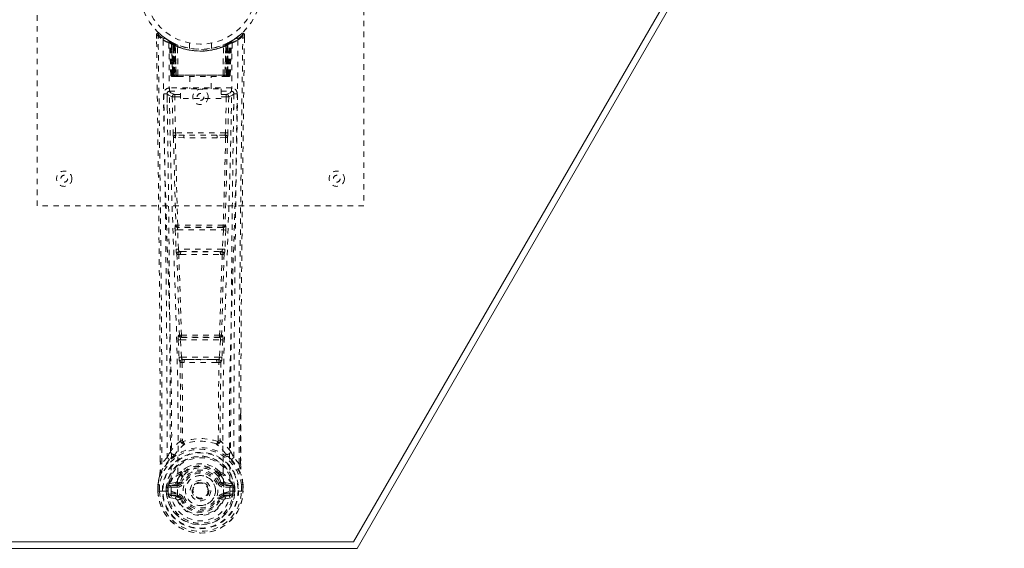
# Model space of a CAD drawing. Header units: inches. Extents: x 2.5 to 62, y 17 to 37.6.
# Tile 4 of 5: x 43.9 to 62, y 17 to 26.7. Entities that reach past the tile are written whole.
import ezdxf

# ---------------------------------------------------------------- set-up
doc = ezdxf.new("R2010")
doc.units = ezdxf.units.IN
doc.header["$MEASUREMENT"] = 0
doc.linetypes.add('SLD-Dashed', pattern=[0.075, 0.05, -0.025])
doc.linetypes.add('SLD-Solid', pattern=[0])

msp = doc.modelspace()

# ---------------------------------------------------------------- linework, layer by layer
at = {"color": 7, "linetype": 'SLD-Solid', "lineweight": 15}
for p, q in [((61.966, 37.583), (50.091, 17.014)), ((50.023, 17.133), (61.761, 37.464)), ((61.761, 37.464), (50.023, 17.133)), ((50.091, 17.014), (14.341, 17.014)), ((14.409, 17.133), (50.023, 17.133)), ((50.023, 17.133), (14.409, 17.133))]:
    msp.add_line(p, q, dxfattribs=at)
at = {"color": 7, "linetype": 'SLD-Dashed', "lineweight": 0}
for p, q in [((44.216, 23.299), (44.216, 31.299)), ((50.216, 31.299), (50.216, 23.299)), ((46.409, 26.44), (46.41, 26.373)), ((46.439, 26.44), (46.459, 26.462)), ((46.501, 26.427), (46.458, 26.461)), ((47.973, 26.461), (47.932, 26.427)), ((48.022, 26.44), (47.992, 26.44)), ((48.02, 26.376), (48.021, 26.44)), ((48.021, 26.373), (48.022, 26.44)), ((48.022, 26.373), (48.022, 26.44)), ((46.648, 26.325), (46.634, 26.333)), ((46.654, 26.32), (46.64, 26.328)), ((46.663, 26.3), (46.649, 26.308)), ((46.67, 25.702), (46.649, 26.308)), ((46.683, 25.702), (46.663, 26.3)), ((46.701, 26.296), (46.666, 26.314)), ((46.75, 26.254), (46.681, 26.289)), ((46.702, 25.702), (46.681, 26.289)), ((46.682, 26.293), (46.704, 25.699)), ((46.695, 26.299), (46.721, 26.285)), ((46.709, 26.259), (46.721, 26.285)), ((46.709, 26.259), (46.709, 25.702)), ((46.716, 26.256), (46.709, 26.259)), ((46.716, 26.256), (46.729, 26.282)), ((46.716, 25.702), (46.716, 26.256)), ((46.733, 26.28), (46.718, 26.287)), ((46.721, 26.285), (46.729, 26.282)), ((46.722, 26.253), (46.734, 26.279)), ((46.723, 25.702), (46.722, 26.253)), ((46.722, 26.253), (46.729, 26.25)), ((46.729, 26.25), (46.741, 26.276)), ((46.729, 26.25), (46.729, 25.702)), ((46.734, 26.279), (46.733, 26.28)), ((46.741, 26.244), (46.753, 26.271)), ((46.741, 26.244), (46.741, 25.702)), ((46.747, 26.241), (46.741, 26.244)), ((46.747, 26.241), (46.759, 26.268)), ((46.747, 25.702), (46.747, 26.241)), ((46.75, 26.254), (46.751, 26.253)), ((46.769, 25.702), (46.75, 26.254)), ((46.751, 26.253), (46.77, 25.702)), ((46.753, 26.271), (46.759, 26.268)), ((46.8, 25.702), (46.795, 26.224)), ((47.016, 26.288), (47.016, 26.191)), ((47.416, 26.191), (47.416, 26.288)), ((47.632, 25.702), (47.636, 26.224)), ((47.662, 25.702), (47.681, 26.253)), ((47.682, 26.254), (47.663, 25.702)), ((47.673, 26.268), (47.679, 26.271)), ((47.673, 26.268), (47.685, 26.241)), ((47.679, 26.271), (47.691, 26.244)), ((47.681, 26.253), (47.682, 26.254)), ((47.751, 26.289), (47.682, 26.254)), ((47.691, 26.244), (47.685, 26.241)), ((47.685, 26.241), (47.685, 25.702)), ((47.698, 26.279), (47.691, 26.276)), ((47.691, 26.276), (47.703, 26.25)), ((47.691, 25.702), (47.691, 26.244)), ((47.705, 26.283), (47.697, 26.279)), ((47.697, 26.279), (47.71, 26.253)), ((47.699, 26.28), (47.698, 26.279)), ((47.766, 26.314), (47.699, 26.28)), ((47.703, 26.282), (47.71, 26.285)), ((47.703, 26.282), (47.715, 26.256)), ((47.703, 26.25), (47.71, 26.253)), ((47.703, 25.702), (47.703, 26.25)), ((47.71, 26.253), (47.709, 25.702)), ((47.71, 26.285), (47.719, 26.29)), ((47.71, 26.285), (47.723, 26.259)), ((47.723, 26.259), (47.715, 26.256)), ((47.715, 26.256), (47.715, 25.702)), ((47.723, 25.702), (47.723, 26.259)), ((47.728, 25.699), (47.75, 26.293)), ((47.73, 25.702), (47.751, 26.289)), ((47.748, 25.702), (47.769, 26.3)), ((47.762, 25.702), (47.783, 26.308)), ((47.783, 26.308), (47.769, 26.3)), ((47.797, 26.333), (47.784, 26.325)), ((46.67, 25.702), (46.683, 25.702)), ((46.702, 25.702), (46.769, 25.702)), ((46.709, 25.702), (46.716, 25.702)), ((46.71, 25.674), (46.717, 25.674)), ((46.713, 25.674), (46.723, 25.674)), ((47.715, 25.702), (46.716, 25.702)), ((46.729, 25.702), (46.723, 25.702)), ((46.723, 25.674), (46.73, 25.674)), ((46.729, 25.702), (47.703, 25.702)), ((46.732, 25.674), (46.786, 25.674)), ((46.741, 25.702), (46.747, 25.702)), ((46.741, 25.674), (46.748, 25.674)), ((47.685, 25.702), (46.747, 25.702)), ((46.786, 25.674), (46.748, 25.674)), ((46.77, 25.702), (46.769, 25.702)), ((46.799, 25.674), (46.807, 25.674)), ((46.8, 25.702), (47.632, 25.702)), ((46.807, 25.674), (47.624, 25.674)), ((47.021, 25.674), (47.021, 25.451)), ((47.411, 25.451), (47.411, 25.674)), ((47.624, 25.674), (47.632, 25.674)), ((47.646, 25.674), (47.7, 25.674)), ((47.684, 25.674), (47.646, 25.674)), ((47.663, 25.702), (47.662, 25.702)), ((47.663, 25.702), (47.73, 25.702)), ((47.684, 25.674), (47.69, 25.674)), ((47.685, 25.702), (47.691, 25.702)), ((47.702, 25.674), (47.709, 25.674)), ((47.709, 25.702), (47.703, 25.702)), ((47.709, 25.674), (47.718, 25.674)), ((47.715, 25.702), (47.723, 25.702)), ((47.715, 25.674), (47.722, 25.674)), ((47.748, 25.702), (47.762, 25.702)), ((46.605, 25.367), (46.603, 25.358)), ((46.604, 25.356), (46.607, 25.069)), ((46.648, 25.465), (46.648, 25.404)), ((47.784, 25.465), (46.648, 25.465)), ((46.648, 25.404), (46.846, 25.404)), ((46.697, 25.301), (46.713, 24.64)), ((46.742, 25.347), (46.742, 25.302)), ((46.846, 25.347), (46.742, 25.347)), ((46.757, 24.641), (46.742, 25.302)), ((46.846, 25.302), (46.742, 25.302)), ((46.846, 25.271), (46.846, 25.451)), ((46.846, 25.451), (47.596, 25.451)), ((47.596, 25.451), (47.596, 25.271)), ((47.596, 25.404), (47.784, 25.404)), ((47.69, 25.347), (47.596, 25.347)), ((47.69, 25.302), (47.596, 25.302)), ((47.69, 25.302), (47.674, 24.641)), ((47.69, 25.347), (47.69, 25.302)), ((47.735, 25.301), (47.719, 24.64)), ((47.784, 25.404), (47.784, 25.465)), ((47.825, 25.069), (47.828, 25.356)), ((47.829, 25.358), (47.827, 25.367)), ((47.596, 25.271), (46.846, 25.271)), ((47.674, 24.641), (46.757, 24.641)), ((46.918, 24.598), (46.765, 24.6)), ((47.514, 24.598), (46.918, 24.598)), ((47.666, 24.6), (47.514, 24.598)), ((46.911, 24.549), (46.755, 24.556)), ((47.677, 24.556), (47.521, 24.549)), ((50.216, 23.299), (44.216, 23.299)), ((46.765, 22.949), (46.757, 22.946)), ((47.675, 22.946), (47.667, 22.949)), ((46.751, 22.856), (46.768, 22.504)), ((46.795, 22.858), (47.636, 22.858)), ((46.812, 22.506), (46.795, 22.858)), ((46.802, 22.903), (46.81, 22.907)), ((47.63, 22.903), (46.802, 22.903)), ((47.636, 22.858), (47.619, 22.506)), ((47.622, 22.907), (47.63, 22.903)), ((47.681, 22.856), (47.664, 22.504)), ((47.619, 22.506), (46.812, 22.506)), ((46.818, 22.41), (46.85, 22.409)), ((46.859, 22.461), (46.827, 22.461)), ((46.859, 22.461), (47.573, 22.461)), ((47.573, 22.461), (47.604, 22.461)), ((47.582, 22.409), (47.614, 22.41)), ((46.806, 20.838), (46.822, 20.521)), ((46.829, 20.933), (46.815, 20.928)), ((46.85, 20.841), (47.582, 20.841)), ((46.866, 20.523), (46.85, 20.841)), ((46.859, 20.886), (46.873, 20.89)), ((47.573, 20.886), (46.859, 20.886)), ((47.558, 20.89), (47.573, 20.886)), ((47.582, 20.841), (47.565, 20.523)), ((47.603, 20.933), (47.617, 20.928)), ((47.626, 20.838), (47.61, 20.521)), ((47.565, 20.523), (46.866, 20.523)), ((46.877, 20.426), (46.917, 20.425)), ((46.924, 20.478), (46.885, 20.479)), ((46.924, 20.478), (47.508, 20.478)), ((47.547, 20.479), (47.508, 20.478)), ((47.515, 20.425), (47.555, 20.426)), ((47.952, 19.491), (47.952, 18.567)), ((47.953, 18.566), (47.956, 19.49)), ((46.888, 18.985), (46.888, 18.985)), ((47.543, 18.985), (47.543, 18.985)), ((46.479, 18.566), (46.478, 18.619)), ((46.48, 18.62), (46.48, 18.567)), ((46.604, 18.683), (46.508, 18.568)), ((47.923, 18.568), (47.827, 18.683)), ((46.848, 18.381), (46.847, 18.362)), ((46.855, 18.41), (46.867, 18.427)), ((46.871, 18.375), (46.871, 18.357)), ((47.561, 18.357), (47.56, 18.375)), ((47.565, 18.427), (47.577, 18.41)), ((47.584, 18.381), (47.584, 18.362)), ((46.436, 18.185), (46.436, 18.181)), ((46.436, 18.065), (46.436, 18.181)), ((46.437, 18.181), (46.437, 18.064)), ((46.466, 18.181), (46.466, 18.067)), ((46.617, 18.137), (46.587, 18.139)), ((46.587, 18.139), (46.587, 18.139)), ((46.587, 18.067), (46.587, 18.139)), ((46.617, 18.138), (46.623, 18.157)), ((46.617, 18.137), (46.617, 18.068)), ((46.623, 18.157), (46.622, 18.146)), ((46.622, 18.146), (46.623, 18.068)), ((46.633, 18.188), (46.629, 18.183)), ((46.633, 18.188), (46.643, 18.199)), ((46.758, 18.22), (46.643, 18.199)), ((46.643, 18.199), (46.643, 18.199)), ((46.643, 18.199), (46.643, 18.199)), ((46.657, 18.166), (46.787, 18.19)), ((46.657, 18.166), (46.657, 18.136)), ((46.787, 18.166), (46.657, 18.166)), ((46.787, 18.136), (46.657, 18.136)), ((46.787, 18.19), (46.787, 18.166)), ((46.787, 18.136), (46.787, 18.166)), ((46.842, 18.231), (46.869, 18.22)), ((47.563, 18.22), (47.59, 18.231)), ((47.645, 18.19), (47.775, 18.166)), ((47.645, 18.19), (47.645, 18.166)), ((47.775, 18.166), (47.645, 18.166)), ((47.645, 18.136), (47.645, 18.166)), ((47.775, 18.136), (47.645, 18.136)), ((47.788, 18.199), (47.674, 18.22)), ((47.775, 18.136), (47.775, 18.166)), ((47.788, 18.199), (47.799, 18.188)), ((47.799, 18.188), (47.799, 18.188)), ((47.799, 18.188), (47.799, 18.188)), ((47.803, 18.183), (47.799, 18.188)), ((47.809, 18.157), (47.809, 18.146)), ((47.814, 18.138), (47.809, 18.157)), ((47.809, 18.146), (47.809, 18.068)), ((47.844, 18.139), (47.815, 18.137)), ((47.815, 18.068), (47.815, 18.137)), ((47.844, 18.139), (47.844, 18.068)), ((47.844, 18.139), (47.844, 18.139)), ((47.966, 18.067), (47.966, 18.181)), ((47.994, 18.064), (47.994, 18.181)), ((47.996, 18.181), (47.995, 18.185)), ((47.995, 18.065), (47.996, 18.181)), ((46.436, 18.065), (46.44, 18.065)), ((46.44, 18.065), (46.493, 18.065)), ((46.493, 18.065), (46.516, 18.066)), ((46.516, 18.066), (46.675, 18.066)), ((46.587, 18.067), (46.587, 18.067)), ((46.623, 18.068), (46.617, 18.068)), ((46.64, 17.947), (46.759, 17.924)), ((46.671, 18.014), (46.671, 17.984)), ((46.671, 18.014), (46.787, 18.014)), ((46.787, 17.963), (46.671, 17.984)), ((46.671, 17.984), (46.787, 17.984)), ((46.787, 18.014), (46.787, 17.984)), ((46.787, 17.963), (46.787, 17.984)), ((46.792, 18.028), (46.792, 18.03)), ((46.847, 17.92), (46.843, 17.927)), ((46.869, 17.929), (46.847, 17.92)), ((47.585, 17.92), (47.563, 17.929)), ((47.585, 17.92), (47.639, 17.897)), ((47.639, 18.03), (47.639, 18.028)), ((47.645, 18.014), (47.645, 17.984)), ((47.645, 18.014), (47.761, 18.014)), ((47.761, 17.984), (47.645, 17.963)), ((47.645, 17.963), (47.645, 17.984)), ((47.645, 17.984), (47.761, 17.984)), ((47.673, 17.924), (47.791, 17.947)), ((47.757, 18.066), (47.915, 18.066)), ((47.761, 17.984), (47.761, 18.014)), ((47.809, 18.068), (47.815, 18.068)), ((47.915, 18.066), (47.938, 18.065)), ((47.938, 18.065), (47.991, 18.065)), ((47.991, 18.065), (47.995, 18.065))]:
    msp.add_line(p, q, dxfattribs=at)
at = {"color": 7, "linetype": 'SLD-Dashed', "lineweight": 0, "flags": 128}
for points in [[(46.478, 18.619), (46.47, 21.189), (46.443, 23.814), (46.409, 26.44)], [(46.409, 26.44), (46.41, 26.439), (46.412, 26.44), (46.418, 26.44), (46.428, 26.44), (46.434, 26.44), (46.439, 26.44)], [(46.458, 26.46), (46.451, 26.464), (46.443, 26.466), (46.434, 26.467), (46.426, 26.465), (46.42, 26.462), (46.414, 26.457), (46.411, 26.45), (46.41, 26.442)], [(46.508, 18.568), (46.507, 20.031), (46.498, 21.505), (46.483, 22.952), (46.48, 23.2), (46.477, 23.458), (46.475, 23.673), (46.472, 23.902), (46.469, 24.152), (46.465, 24.423), (46.462, 24.641), (46.459, 24.904), (46.455, 25.228), (46.452, 25.438), (46.449, 25.696), (46.445, 25.959), (46.442, 26.207), (46.439, 26.44)], [(47.923, 18.568), (47.925, 20.033), (47.934, 21.505), (47.949, 22.952), (47.951, 23.173), (47.954, 23.403), (47.956, 23.606), (47.959, 23.805), (47.961, 24.021), (47.963, 24.171), (47.965, 24.328), (47.967, 24.484), (47.969, 24.601), (47.971, 24.741), (47.973, 24.904), (47.977, 25.236), (47.98, 25.44), (47.983, 25.695), (47.986, 25.956), (47.989, 26.205), (47.992, 26.44)], [(47.972, 26.462), (47.94, 26.434), (47.932, 26.428)], [(48.019, 26.44), (48.018, 26.447), (48.014, 26.455), (48.009, 26.462), (48.003, 26.466), (47.996, 26.469), (47.988, 26.47), (47.981, 26.468), (47.974, 26.464)], [(46.528, 26.346), (46.536, 25.299), (46.555, 24.254), (46.584, 23.212), (46.619, 22.174), (46.654, 21.14), (46.679, 20.111), (46.687, 19.086), (46.675, 18.066)], [(46.637, 26.291), (46.646, 25.246), (46.667, 24.203), (46.699, 23.163), (46.737, 22.127), (46.773, 21.096), (46.799, 20.07), (46.807, 19.048), (46.792, 18.031)], [(46.643, 26.325), (46.649, 26.314), (46.654, 26.3)], [(46.68, 26.297), (46.681, 26.291), (46.681, 26.289)], [(47.795, 26.291), (47.786, 25.246), (47.765, 24.203), (47.733, 23.164), (47.695, 22.128), (47.659, 21.097), (47.633, 20.07), (47.625, 19.048), (47.639, 18.031)], [(47.904, 26.346), (47.896, 25.299), (47.877, 24.254), (47.847, 23.212), (47.812, 22.174), (47.778, 21.14), (47.753, 20.111), (47.744, 19.086), (47.757, 18.066)], [(47.956, 19.49), (47.961, 21.189), (47.989, 23.814), (48.022, 26.373)], [(46.709, 25.702), (46.694, 25.702), (46.681, 25.702), (46.673, 25.702), (46.67, 25.702)], [(46.683, 25.702), (46.687, 25.702), (46.695, 25.702), (46.708, 25.702), (46.723, 25.702)], [(46.702, 25.703), (46.703, 25.696), (46.703, 25.694)], [(46.741, 25.702), (46.733, 25.702), (46.725, 25.702), (46.718, 25.702), (46.712, 25.702), (46.707, 25.702), (46.704, 25.702), (46.702, 25.702), (46.702, 25.702)], [(46.731, 25.674), (46.731, 25.674), (46.733, 25.674)], [(46.77, 25.702), (46.773, 25.702), (46.779, 25.702), (46.789, 25.702), (46.8, 25.702)], [(47.632, 25.702), (47.643, 25.702), (47.652, 25.702), (47.659, 25.702), (47.662, 25.702)], [(47.73, 25.702), (47.73, 25.702), (47.728, 25.702), (47.725, 25.702), (47.72, 25.702), (47.714, 25.702), (47.707, 25.702), (47.699, 25.702), (47.691, 25.702)], [(47.709, 25.702), (47.724, 25.702), (47.736, 25.702), (47.745, 25.702), (47.748, 25.702)], [(47.762, 25.702), (47.759, 25.702), (47.751, 25.702), (47.738, 25.702), (47.723, 25.702)], [(46.543, 25.358), (46.545, 25.222), (46.547, 25.05), (46.55, 24.841), (46.553, 24.596), (46.557, 24.347), (46.559, 24.128), (46.561, 23.974), (46.563, 23.836), (46.565, 23.715), (46.567, 23.56), (46.569, 23.397), (46.571, 23.24), (46.581, 22.427), (46.589, 21.609), (46.597, 20.636), (46.603, 19.647), (46.604, 18.683)], [(46.603, 25.358), (46.628, 25.33), (46.697, 25.301)], [(46.742, 25.347), (46.672, 25.376), (46.648, 25.404)], [(46.742, 25.302), (46.726, 25.302), (46.712, 25.302), (46.702, 25.301), (46.697, 25.301)], [(47.784, 25.404), (47.759, 25.376), (47.69, 25.347)], [(47.735, 25.301), (47.73, 25.301), (47.72, 25.302), (47.706, 25.302), (47.69, 25.302)], [(47.735, 25.301), (47.804, 25.33), (47.829, 25.358)], [(47.827, 18.683), (47.828, 19.203), (47.829, 19.736), (47.832, 20.282), (47.835, 20.796), (47.84, 21.326), (47.845, 21.878), (47.85, 22.367), (47.853, 22.625), (47.857, 22.897), (47.86, 23.186), (47.864, 23.49), (47.868, 23.765), (47.871, 24.006), (47.873, 24.197), (47.876, 24.412), (47.879, 24.653), (47.882, 24.879), (47.885, 25.071), (47.887, 25.231), (47.889, 25.358)], [(46.757, 24.641), (46.742, 24.641), (46.728, 24.64), (46.717, 24.64), (46.713, 24.64)], [(47.514, 24.598), (47.216, 24.598), (46.918, 24.598)], [(47.719, 24.64), (47.714, 24.64), (47.704, 24.64), (47.69, 24.641), (47.674, 24.641)], [(46.721, 24.558), (46.741, 23.753), (46.765, 22.949)], [(46.799, 22.946), (46.775, 23.75), (46.755, 24.556)], [(47.521, 24.549), (47.216, 24.549), (46.911, 24.549)], [(47.677, 24.556), (47.657, 23.75), (47.632, 22.946)], [(47.711, 24.558), (47.691, 23.753), (47.667, 22.949)], [(46.795, 22.858), (46.78, 22.858), (46.766, 22.857), (46.755, 22.857), (46.751, 22.856)], [(47.681, 22.856), (47.676, 22.857), (47.666, 22.857), (47.652, 22.858), (47.636, 22.858)], [(46.812, 22.506), (46.797, 22.505), (46.783, 22.504), (46.772, 22.504), (46.768, 22.504)], [(46.768, 22.504), (46.77, 22.472), (46.77, 22.469)], [(46.783, 22.414), (46.807, 21.672), (46.829, 20.933)], [(46.865, 20.927), (46.843, 21.667), (46.818, 22.41)], [(47.614, 22.41), (47.589, 21.667), (47.567, 20.927)], [(47.649, 22.414), (47.624, 21.672), (47.603, 20.933)], [(47.664, 22.504), (47.659, 22.504), (47.649, 22.504), (47.635, 22.505), (47.619, 22.506)], [(47.664, 22.504), (47.662, 22.472), (47.661, 22.469)], [(46.85, 20.841), (46.835, 20.84), (46.821, 20.839), (46.811, 20.839), (46.806, 20.838)], [(46.85, 20.841), (46.849, 20.849), (46.849, 20.858), (46.85, 20.865), (46.851, 20.872), (46.854, 20.882), (46.859, 20.886)], [(47.573, 20.886), (47.577, 20.882), (47.581, 20.872), (47.582, 20.865), (47.582, 20.858), (47.582, 20.849), (47.582, 20.841)], [(47.626, 20.838), (47.621, 20.839), (47.611, 20.839), (47.597, 20.84), (47.582, 20.841)], [(46.866, 20.523), (46.851, 20.523), (46.837, 20.522), (46.827, 20.521), (46.822, 20.521)], [(46.841, 20.432), (46.851, 19.711), (46.853, 18.993)], [(46.877, 20.426), (46.887, 19.704), (46.888, 18.985)], [(47.515, 20.425), (47.216, 20.423), (46.917, 20.425)], [(47.508, 20.478), (47.216, 20.477), (46.924, 20.478)], [(47.543, 18.985), (47.544, 19.704), (47.555, 20.426)], [(47.547, 20.479), (47.548, 20.479), (47.55, 20.48), (47.553, 20.484), (47.558, 20.493), (47.563, 20.507), (47.565, 20.523)], [(47.61, 20.521), (47.605, 20.521), (47.594, 20.522), (47.58, 20.523), (47.565, 20.523)], [(47.591, 20.432), (47.58, 19.711), (47.579, 18.993)], [(46.85, 18.985), (46.75, 18.897), (46.664, 18.796)], [(46.85, 18.985), (46.852, 18.974), (46.857, 18.966), (46.863, 18.959), (46.87, 18.956), (46.879, 18.956), (46.886, 18.959), (46.893, 18.965), (46.898, 18.974)], [(47.533, 18.974), (47.538, 18.965), (47.545, 18.959), (47.553, 18.956), (47.561, 18.956), (47.569, 18.959), (47.575, 18.966), (47.579, 18.974), (47.581, 18.985)], [(47.768, 18.796), (47.682, 18.897), (47.581, 18.985)], [(46.647, 18.644), (46.546, 18.52), (46.467, 18.366)], [(46.757, 18.747), (46.751, 18.741), (46.742, 18.732)], [(47.69, 18.732), (47.681, 18.741), (47.675, 18.747)], [(47.785, 18.644), (47.886, 18.52), (47.965, 18.366)], [(46.508, 18.568), (46.502, 18.568), (46.496, 18.567), (46.49, 18.567), (46.485, 18.567), (46.482, 18.567), (46.479, 18.566), (46.478, 18.566), (46.479, 18.566)], [(46.998, 18.514), (46.941, 18.485), (46.867, 18.427)], [(47.565, 18.427), (47.491, 18.485), (47.433, 18.514)], [(47.953, 18.566), (47.953, 18.566), (47.953, 18.566), (47.95, 18.567), (47.946, 18.567), (47.941, 18.567), (47.935, 18.567), (47.929, 18.568), (47.923, 18.568)], [(46.467, 18.366), (46.45, 18.286), (46.436, 18.185)], [(46.436, 18.181), (46.449, 18.278), (46.465, 18.355)], [(46.467, 18.366), (46.465, 18.36), (46.465, 18.355)], [(46.847, 18.362), (46.815, 18.31), (46.785, 18.242)], [(46.899, 18.344), (46.87, 18.295), (46.842, 18.231)], [(47.59, 18.231), (47.562, 18.295), (47.532, 18.344)], [(47.584, 18.362), (47.617, 18.31), (47.647, 18.242)], [(47.967, 18.355), (47.967, 18.36), (47.965, 18.366)], [(47.995, 18.185), (47.984, 18.275), (47.965, 18.366)], [(47.996, 18.181), (47.983, 18.278), (47.967, 18.355)], [(46.436, 18.185), (46.437, 18.185), (46.439, 18.185), (46.442, 18.185), (46.446, 18.184), (46.45, 18.183), (46.455, 18.183), (46.46, 18.182), (46.466, 18.181)], [(46.436, 18.181), (46.436, 18.181), (46.437, 18.181), (46.438, 18.181)], [(46.438, 18.181), (46.44, 18.181), (46.443, 18.181), (46.448, 18.181), (46.453, 18.181), (46.46, 18.181), (46.466, 18.181)], [(46.617, 18.137), (46.617, 18.137), (46.617, 18.138)], [(46.657, 18.136), (46.639, 18.138), (46.622, 18.146)], [(46.785, 18.242), (46.772, 18.225), (46.758, 18.22)], [(46.897, 18.208), (46.892, 18.211), (46.886, 18.213), (46.882, 18.215), (46.878, 18.217), (46.874, 18.218), (46.872, 18.219), (46.87, 18.22), (46.869, 18.22)], [(47.535, 18.208), (47.54, 18.211), (47.545, 18.213), (47.55, 18.215), (47.554, 18.217), (47.558, 18.218), (47.56, 18.219), (47.562, 18.22), (47.563, 18.22)], [(47.647, 18.242), (47.66, 18.225), (47.674, 18.22)], [(47.809, 18.146), (47.793, 18.138), (47.775, 18.136)], [(47.814, 18.138), (47.815, 18.137), (47.815, 18.137)], [(47.995, 18.185), (47.994, 18.185), (47.992, 18.185), (47.99, 18.185), (47.986, 18.184), (47.982, 18.183), (47.977, 18.183), (47.971, 18.182), (47.966, 18.181)], [(47.966, 18.181), (47.972, 18.181), (47.978, 18.181), (47.984, 18.181), (47.989, 18.181), (47.992, 18.181), (47.994, 18.181)], [(47.994, 18.181), (47.995, 18.181), (47.996, 18.181), (47.996, 18.181)], [(46.438, 18.065), (46.437, 18.065), (46.436, 18.065), (46.436, 18.065)], [(46.617, 18.068), (46.614, 18.068), (46.607, 18.068), (46.598, 18.068), (46.587, 18.067)], [(46.628, 17.996), (46.647, 18.009), (46.671, 18.014)], [(47.639, 18.028), (47.633, 17.951), (47.61, 17.877), (47.571, 17.808), (47.518, 17.748), (47.452, 17.699), (47.379, 17.664), (47.299, 17.642), (47.216, 17.634), (47.133, 17.642), (47.053, 17.664), (46.979, 17.699), (46.914, 17.748), (46.861, 17.808), (46.821, 17.877), (46.798, 17.951), (46.792, 18.028)], [(46.897, 17.941), (46.892, 17.938), (46.886, 17.936), (46.882, 17.934), (46.878, 17.933), (46.874, 17.931), (46.872, 17.93), (46.87, 17.929), (46.869, 17.929)], [(47.535, 17.941), (47.54, 17.938), (47.545, 17.936), (47.55, 17.934), (47.554, 17.933), (47.558, 17.931), (47.56, 17.93), (47.562, 17.929), (47.563, 17.929)], [(47.594, 17.936), (47.589, 17.928), (47.585, 17.92)], [(47.645, 17.963), (47.608, 17.949), (47.594, 17.936)], [(47.761, 18.014), (47.784, 18.009), (47.804, 17.996)], [(47.995, 18.065), (47.996, 18.065), (47.995, 18.065), (47.994, 18.065)]]:
    msp.add_lwpolyline(points, dxfattribs=at)
at = {"color": 7, "linetype": 'SLD-Dashed', "lineweight": 0}
for centre, radius in [((47.216, 27.299), 1.125), ((47.216, 27.299), 1.03), ((47.216, 25.299), 0.141), ((47.216, 25.299), 0.0625), ((44.716, 23.799), 0.141), ((44.716, 23.799), 0.0625), ((49.716, 23.799), 0.141), ((49.716, 23.799), 0.0625), ((47.216, 18.075), 0.7), ((47.216, 18.075), 0.69), ((47.216, 18.075), 0.623), ((47.216, 18.075), 0.32), ((47.216, 18.075), 0.275), ((47.216, 18.075), 0.188), ((47.216, 18.075), 0.156), ((47.216, 18.075), 0.142), ((47.216, 18.075), 0.14), ((47.216, 18.075), 0.138)]:
    msp.add_circle(centre, radius, dxfattribs=at)
for centre, radius, start, end in [((46.439, 26.44), 0.03, 47.8634, 180.7206), ((47.218, 27.344), 1.213, 228.1751, 235.3212), ((47.216, 27.299), 1.158, 227.8706, 312.1289), ((47.213, 27.295), 1.123, 227.9069, 235.3638), ((47.22, 27.293), 1.12, 304.6291, 312.0873), ((47.216, 27.34), 1.208, 304.668, 311.8414), ((47.992, 26.44), 0.03, 359.2806, 132.1354), ((47.922, 26.397), 0.0827, 31.7948, 52.6594), ((46.558, 26.346), 0.03, 55.9344, 179.8281), ((47.203, 27.537), 1.369, 240.45, 245.5695), ((47.216, 27.298), 1.127, 235.3504, 240.4903), ((46.619, 26.307), 0.03, 1.9922, 58.95), ((47.231, 27.325), 1.158, 238.9725, 239.8319), ((46.599, 26.27), 0.0714, 31.6423, 58.9273), ((46.678, 26.278), 0.0429, 114.1703, 163.019), ((47.216, 27.33), 1.19, 240.8884, 299.1116), ((46.633, 26.299), 0.0299, 1.9111, 59.7244), ((47.217, 27.301), 1.131, 239.7463, 244.719), ((47.226, 27.32), 1.154, 239.9614, 244.0325), ((47.197, 26.922), 0.824, 228.2679, 233.6285), ((47.216, 27.299), 1.127, 240.489, 299.511), ((47.195, 26.916), 0.814, 229.1483, 234.4922), ((46.651, 26.288), 0.03, 16.9065, 61.2555), ((46.651, 26.288), 0.0299, 1.8061, 60.7769), ((47.219, 27.304), 1.134, 240.8176, 245.7224), ((47.195, 26.909), 0.805, 230.3818, 235.684), ((47.216, 27.297), 1.155, 244.3786, 295.6214), ((47.216, 27.297), 1.155, 245.0796, 294.9204), ((46.72, 26.253), 0.0297, 1.4807, 64.5219), ((46.721, 26.253), 0.0297, 1.478, 64.5688), ((47.216, 27.297), 1.155, 246.0602, 293.9398), ((47.171, 26.849), 0.729, 234.7845, 238.9993), ((46.766, 26.242), 0.0346, 328.9897, 15.1461), ((47.216, 27.262), 1.12, 247.9468, 292.0532), ((47.666, 26.242), 0.0346, 164.867, 211.007), ((47.261, 26.849), 0.729, 301.0008, 305.2179), ((47.217, 27.296), 1.125, 294.2591, 299.2009), ((47.711, 26.253), 0.0297, 115.4305, 178.5155), ((47.712, 26.253), 0.0297, 115.4713, 178.526), ((47.237, 26.91), 0.805, 304.3153, 309.6168), ((47.239, 26.913), 0.811, 305.4953, 310.862), ((47.766, 26.157), 0.138, 89.4159, 113.4602), ((47.234, 26.923), 0.824, 306.3715, 311.7298), ((47.78, 26.288), 0.0299, 119.2292, 178.1956), ((47.779, 26.29), 0.0273, 117.6588, 182.292), ((47.231, 27.272), 1.097, 298.6315, 300.2656), ((47.799, 26.299), 0.0299, 120.2745, 178.098), ((47.216, 27.299), 1.128, 299.5112, 304.6481), ((47.754, 26.278), 0.0429, 16.9695, 65.8352), ((47.813, 26.307), 0.03, 121.0433, 178.0226), ((47.228, 27.538), 1.37, 294.4304, 299.5491), ((47.874, 26.346), 0.03, 0.1678, 124.0697), ((46.7, 25.704), 0.03, 181.9931, 269.9959), ((46.731, 25.746), 0.0742, 215.9498, 253.2624), ((46.713, 25.704), 0.03, 181.9678, 269.972), ((46.728, 25.841), 0.166, 259.5982, 268.3414), ((46.732, 25.704), 0.03, 181.9291, 269.9388), ((47.128, 25.695), 0.412, 179.0083, 183.0348), ((47.323, 25.696), 0.601, 179.4244, 181.9995), ((47.158, 25.695), 0.429, 179.0606, 182.9267), ((47.185, 25.695), 0.444, 179.0898, 182.8233), ((47.192, 25.695), 0.445, 179.0839, 182.8106), ((46.799, 25.703), 0.0299, 181.7952, 269.816), ((46.8, 25.703), 0.0299, 181.7997, 269.8116), ((46.835, 25.696), 0.0354, 169.2896, 219.1887), ((47.596, 25.696), 0.0369, 321.8555, 9.6662), ((47.632, 25.703), 0.0299, 270.184, 358.2048), ((47.633, 25.703), 0.0299, 270.1866, 358.2022), ((47.242, 25.695), 0.443, 357.1738, 0.9224), ((47.695, 25.709), 0.0356, 262.0695, 350.2916), ((47.245, 25.695), 0.446, 357.1813, 0.9057), ((47.7, 25.704), 0.03, 270.0637, 358.0683), ((47.278, 25.695), 0.425, 357.053, 0.9596), ((47.13, 25.696), 0.58, 357.9533, 0.6228), ((47.704, 25.839), 0.164, 271.7056, 280.6245), ((47.302, 25.695), 0.413, 356.9652, 0.9825), ((47.718, 25.704), 0.03, 270.0255, 358.0348), ((47.701, 25.746), 0.0742, 286.741, 324.0501), ((47.732, 25.704), 0.03, 270.0041, 358.0069), ((46.648, 25.36), 0.105, 90.0049, 180.7379), ((46.579, 23.761), 1.597, 89.1327, 91.2846), ((-452.849, 17.478), 499.514, 0.15117, 0.90394), ((46.647, 25.362), 0.0423, 88.0346, 173.4352), ((46.742, 25.302), 0.0451, 90.4315, 180.9005), ((47.69, 25.302), 0.0451, 359.0372, 89.5682), ((547.337, 17.477), 499.571, 179.09608, 179.84877), ((47.784, 25.36), 0.105, 359.2621, 89.9964), ((47.785, 25.362), 0.0423, 6.5717, 91.9616), ((47.853, 23.761), 1.597, 88.7155, 90.8678), ((47.114, 24.64), 0.401, 180.0762, 191.8385), ((46.767, 24.555), 0.0456, 91.753, 175.8282), ((46.864, 24.553), 0.109, 154.2094, 178.3446), ((46.863, 24.64), 0.105, 179.6348, 202.4719), ((46.999, 24.561), 0.0888, 155.6061, 187.6387), ((47.433, 24.561), 0.0889, 352.3715, 24.3892), ((47.569, 24.64), 0.105, 337.5237, 0.3695), ((47.567, 24.552), 0.111, 1.783, 25.6574), ((47.665, 24.555), 0.0456, 4.1727, 88.2462), ((47.318, 24.64), 0.401, 348.1458, 359.9232), ((46.747, 24.696), 0.141, 259.4648, 273.0587), ((47.685, 24.695), 0.139, 266.8588, 280.6172), ((46.957, 22.887), 0.209, 163.5103, 188.4099), ((46.802, 22.948), 0.0451, 182.9202, 269.4068), ((46.81, 22.952), 0.0451, 182.9869, 269.3795), ((46.792, 23.037), 0.091, 253.0018, 274.8392), ((47.216, -13.701), 36.649, 89.3489, 90.651), ((47.622, 22.952), 0.0451, 270.6222, 357.0083), ((47.63, 22.948), 0.0451, 270.5945, 357.0815), ((47.64, 23.036), 0.0908, 265.1474, 287.0254), ((47.474, 22.887), 0.209, 351.5864, 16.4905), ((46.85, 22.874), 0.0563, 148.2386, 195.7342), ((46.854, 22.939), 0.055, 173.1561, 216.333), ((47.216, -9.908), 32.817, 89.2909, 90.7091), ((47.578, 22.939), 0.0546, 323.5183, 6.9862), ((47.582, 22.874), 0.0564, 344.268, 31.7533), ((46.906, 22.471), 0.136, 180.7186, 204.7114), ((46.828, 22.416), 0.0456, 91.2555, 181.8216), ((46.81, 22.493), 0.0837, 251.1206, 275.2104), ((46.88, 22.504), 0.068, 178.3646, 218.9017), ((46.904, 22.42), 0.0868, 151.6287, 186.5674), ((46.93, 22.422), 0.0814, 151.3094, 188.7544), ((47.216, 55.198), 32.79, 269.3606, 270.6393), ((47.216, 55.817), 33.358, 269.3871, 270.6129), ((47.501, 22.422), 0.0814, 351.2542, 28.6822), ((47.551, 22.504), 0.068, 321.1062, 1.6319), ((47.605, 22.419), 0.0425, 40.4631, 90.403), ((47.528, 22.42), 0.0869, 353.4626, 28.3421), ((47.622, 22.494), 0.0843, 264.8718, 288.7969), ((47.604, 22.416), 0.0448, 357.9401, 42.8997), ((47.525, 22.471), 0.136, 335.3329, 359.247), ((46.966, 20.867), 0.163, 158.1321, 190.2154), ((46.86, 20.931), 0.0451, 183.2332, 269.1351), ((46.874, 20.935), 0.0451, 183.3927, 269.1036), ((46.858, 21.002), 0.075, 247.074, 274.8911), ((46.922, 20.921), 0.0578, 174.2236, 212.3446), ((47.216, -16.434), 37.363, 89.4615, 90.5383), ((47.216, -11.699), 32.591, 89.398, 90.602), ((47.558, 20.935), 0.0451, 270.9009, 356.6028), ((47.51, 20.921), 0.0574, 327.5086, 5.9232), ((47.573, 21.002), 0.0749, 265.0967, 292.9453), ((47.572, 20.931), 0.0451, 270.8618, 356.773), ((47.466, 20.867), 0.163, 349.7748, 21.8778), ((47.003, 20.512), 0.181, 177.2164, 206.4677), ((46.887, 20.433), 0.0457, 91.8542, 181.7267), ((46.871, 20.498), 0.073, 245.7485, 274.5958), ((46.924, 20.521), 0.0575, 177.8256, 227.5852), ((46.98, 20.437), 0.104, 155.9638, 186.1435), ((47.016, 20.438), 0.101, 156.5317, 187.7623), ((47.415, 20.438), 0.101, 352.2356, 23.4752), ((47.545, 20.433), 0.0457, 358.2694, 88.1467), ((47.452, 20.437), 0.104, 353.8666, 24.0261), ((47.561, 20.499), 0.0735, 265.5105, 294.1502), ((47.429, 20.512), 0.181, 333.5329, 2.7768), ((46.839, 18.992), 0.0133, 326.0807, 3.2997), ((46.911, 18.989), 0.0608, 184.0465, 286.2237), ((46.885, 19.056), 0.0708, 242.7132, 272.7167), ((46.901, 18.987), 0.0128, 186.6397, 257.6719), ((47.216, 18.062), 0.966, 70.8186, 109.182), ((46.97, 18.991), 0.0738, 193.2404, 235.0213), ((47.216, 18.137), 0.844, 70.0603, 109.9396), ((47.521, 18.989), 0.0608, 253.7762, 355.9552), ((47.462, 18.991), 0.0738, 304.9845, 346.7538), ((47.531, 18.987), 0.0128, 282.341, 353.3578), ((47.547, 19.056), 0.0709, 267.2871, 297.2776), ((47.592, 18.992), 0.0133, 176.7923, 213.9382), ((47.216, 18.075), 0.787, 8.0937, 171.9063), ((47.216, 18.075), 0.758, 8.0937, 171.9063), ((41.879, 21.231), 5.368, 331.6688, 333.031), ((46.724, 18.799), 0.0608, 182.5713, 302.0025), ((47.488, 18.235), 0.893, 128.8522, 145.0104), ((46.944, 18.235), 0.893, 34.9879, 51.1486), ((47.707, 18.799), 0.0608, 238.0021, 357.4264), ((52.554, 21.231), 5.37, 206.9692, 208.331), ((47.216, 18.075), 0.632, 5.8272, 174.1728), ((46.938, 19.001), 0.461, 223.6642, 230.8236), ((47.216, 18.075), 0.602, 6.0327, 173.9673), ((48.199, 17.064), 2.215, 131.1338, 134.4903), ((46.233, 17.064), 2.214, 45.5087, 48.8658), ((47.494, 19.001), 0.461, 309.1768, 316.3311), ((45.291, 18.536), 1.188, 351.2127, 1.4261), ((42.991, 19.184), 3.57, 346.7487, 350.0556), ((47.216, 18.075), 0.376, 22.774, 157.226), ((47.216, 18.063), 0.453, 40.4511, 139.5489), ((47.216, 18.035), 0.494, 47.4885, 132.5116), ((47.216, 18.081), 0.411, 39.7063, 140.2937), ((47.216, 18.094), 0.473, 62.6139, 117.3862), ((51.438, 19.184), 3.568, 189.9427, 193.2523), ((49.14, 18.536), 1.187, 178.5706, 188.7912), ((47.08, 17.984), 0.492, 115.7086, 155.4793), ((47.024, 17.977), 0.441, 113.5938, 149.7434), ((46.878, 18.366), 0.0305, 185.7178, 315.4483), ((46.87, 18.403), 0.0459, 241.1375, 271.6907), ((46.892, 18.385), 0.0448, 146.2183, 184.9335), ((46.87, 18.421), 0.046, 241.1969, 271.7039), ((46.906, 18.43), 0.0396, 185.1855, 232.8683), ((46.904, 18.374), 0.033, 131.6253, 178.1152), ((46.898, 18.379), 0.0347, 219.395, 272.7341), ((47.216, 18.075), 0.346, 22.774, 157.226), ((47.216, 18.075), 0.275, 89.9999, 270.0001), ((47.216, 18.075), 0.275, 269.9999, 90.0001), ((47.554, 18.366), 0.0305, 224.5488, 354.2835), ((47.534, 18.379), 0.0347, 267.265, 320.606), ((47.526, 18.43), 0.0396, 307.1095, 354.8357), ((47.528, 18.374), 0.033, 1.8836, 48.3748), ((47.562, 18.421), 0.046, 268.2962, 298.8056), ((47.562, 18.403), 0.0459, 268.3088, 298.8603), ((47.346, 17.978), 0.499, 24.89, 63.9924), ((47.539, 18.385), 0.0449, 355.0881, 33.9347), ((47.408, 17.977), 0.441, 30.2267, 66.4275), ((47.216, 18.075), 0.78, 180, 359.3038), ((46.738, 18.143), 0.116, 159.6302, 173.1059), ((46.657, 18.196), 0.0306, 205.4234, 270.9284), ((46.788, 18.22), 0.0299, 181.1756, 268.947), ((46.816, 18.248), 0.031, 190.1799, 328.3476), ((46.782, 18.255), 0.0649, 274.9196, 338.6822), ((46.787, 18.255), 0.089, 270, 337.226), ((46.787, 18.255), 0.119, 269.999, 337.2266), ((47.645, 18.255), 0.119, 202.7734, 270.001), ((47.645, 18.255), 0.089, 202.774, 270), ((47.616, 18.248), 0.031, 211.5717, 349.9018), ((47.65, 18.255), 0.0649, 201.3168, 265.0791), ((47.644, 18.22), 0.0299, 271.0981, 358.7793), ((47.775, 18.196), 0.0306, 269.0767, 334.5672), ((47.723, 18.15), 0.0866, 4.5876, 22.6667), ((47.966, 18.181), 0.03, 0.0028, 5.051), ((47.216, 18.075), 0.78, 180.7166, 359.2834), ((46.481, 17.576), 0.491, 91.721, 95.0315), ((47.216, 18.075), 0.75, 180.5685, 359.4315), ((47.216, 18.075), 0.629, 180.6527, 359.3473), ((47.216, 18.075), 0.599, 180.6527, 359.3473), ((47.216, 18.075), 0.593, 180.6711, 187.6091), ((46.832, 18.023), 0.206, 187.6637, 201.6579), ((46.67, 17.954), 0.0299, 88.0458, 192.1101), ((47.216, 18.059), 0.541, 179.3503, 0.6497), ((46.798, 18.263), 0.233, 238.0396, 268.5921), ((46.788, 17.933), 0.0301, 91.4281, 197.6488), ((46.75, 17.879), 0.0454, 22.4878, 78.6892), ((46.787, 17.895), 0.119, 22.7738, 90.0002), ((46.787, 17.895), 0.089, 22.774, 90), ((46.781, 17.892), 0.0715, 29.6356, 85.2038), ((46.247, 19.273), 1.481, 291.6257, 293.9219), ((47.216, 18.075), 0.459, 202.774, 337.226), ((47.216, 18.075), 0.4, 202.774, 337.226), ((47.216, 18.075), 0.376, 202.774, 337.226), ((47.216, 18.075), 0.346, 202.774, 337.226), ((47.645, 17.895), 0.119, 89.9998, 157.2262), ((47.645, 17.895), 0.089, 90, 157.226), ((47.638, 18.252), 0.221, 270.3094, 302.5189), ((47.681, 17.879), 0.0453, 101.2489, 157.5781), ((47.644, 17.933), 0.0301, 342.3469, 88.5763), ((47.762, 17.954), 0.0299, 347.894, 91.9501), ((47.6, 18.023), 0.206, 338.3437, 352.3399), ((47.216, 18.075), 0.593, 352.3909, 359.3289), ((47.818, 17.019), 1.049, 88.5384, 90.1572), ((47.948, 17.541), 0.526, 84.9453, 88.0374)]:
    msp.add_arc(centre, radius, start, end, dxfattribs=at)

doc.saveas('drawing.dxf')
